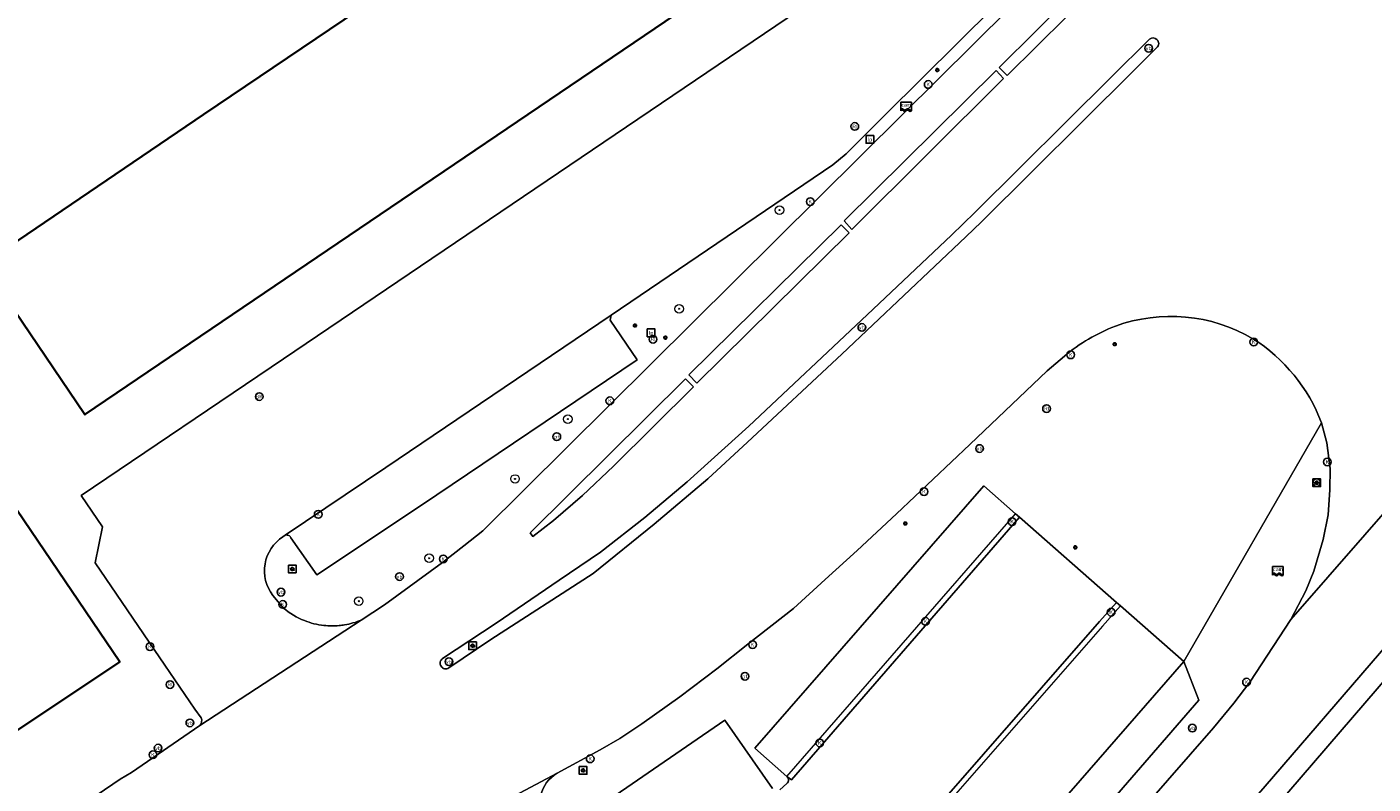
# Model space of a CAD drawing. Header units: metres. Extents: x 73718 to 76933, y 443658 to 446696.
# Tile 125 of 161: x 75270 to 75396, y 445937 to 446008. Entities that reach past the tile are written whole.
import ezdxf
from ezdxf.enums import TextEntityAlignment as Align

# ---------------------------------------------------------------- set-up
doc = ezdxf.new("R2010")
doc.units = ezdxf.units.M
for name, color, linetype, lineweight in [('B-WE-GR-BEPLANTING_CULTUUR_HEESTERS-GV', 90, 'Continuous', 18), ('B-WE-GR-BOOM-S', 90, 'Continuous', 25), ('B-WE-IE-MEUBILAIR-S', 7, 'Continuous', 25), ('B-WE-OG-BEBOUWING-GV', 7, 'Continuous', 35), ('B-WE-OG-TERREIN_BEGROEID-GV', 7, 'Continuous', 18), ('B-WE-OG-TERREIN_ERF-GV', 7, 'Continuous', 18), ('B-WE-OG-WEG-GV', 7, 'Continuous', 18), ('B-WE-RI-HWA_GOOT_MOLGOOT-G', 150, 'Continuous', 18), ('B-WE-VH-GESLOTENVERHARDING_ASFALT-GV', 10, 'Continuous', 18), ('B-WE-VH-OPENVERHARDING_BETONSTRAATSTEEN-GV', 30, 'Continuous', 18)]:
    doc.layers.add(name, color=color, linetype=linetype, lineweight=lineweight)
doc.styles.add('NLCS-ISO', font='NLCS-ISO.ttf')

# ---------------------------------------------------------------- blocks, each defined once
blk = doc.blocks.new('SIE-MEUBILAIR_BORD_VERKEER-SO')
at = {"flags": 128}
blk.add_lwpolyline([(-1.8, 1.8), (1.8, 1.8), (1.8, -1.8), (-1.8, -1.8)], close=True, dxfattribs=at)
at = {"style": 'NLCS-ISO'}
blk.add_text('vb', height=1.8, dxfattribs=at).set_placement((0, 0), align=Align.MIDDLE_CENTER)
blk = doc.blocks.new('SIE-MEUBILAIR_BORD_LOCATIEPAAL-SO')
at = {"flags": 128}
blk.add_lwpolyline([(-1.8, 1.8), (1.8, 1.8), (1.8, -1.8), (-1.8, -1.8)], close=True, dxfattribs=at)
at = {"style": 'NLCS-ISO'}
blk.add_text('lp', height=1.8, dxfattribs=at).set_placement((0, 0), align=Align.MIDDLE_CENTER)
blk = doc.blocks.new('SIE-MEUBILAIR_PAAL_LICHTMAST-SO')
for points in [[(-0.62, 0), (-1, 0)], [(-0.71, 0.71), (-0.44, 0.44)], [(0, 1), (0, 0.62)], [(0.44, 0.44), (0.71, 0.71)], [(1, 0), (0.62, 0)], [(-0.71, -0.71), (-0.44, -0.44)], [(0, -0.62), (0, -1)], [(0.44, -0.44), (0.71, -0.71)]]:
    blk.add_lwpolyline(points)
blk.add_circle((0, 0), 0.5)
blk = doc.blocks.new('SIE-MEUBILAIR_PAAL_VRI-SO')
blk.add_circle((0, 0), 1.8)
at = {"style": 'NLCS-ISO'}
blk.add_text('vri', height=1.8, dxfattribs=at).set_placement((0, 0), align=Align.MIDDLE_CENTER)
blk = doc.blocks.new('SIE-MEUBILAIR_PAAL_PORTAAL-SO')
blk.add_circle((0, 0), 1.8)
at = {"style": 'NLCS-ISO'}
blk.add_text('pt', height=1.8, dxfattribs=at).set_placement((0, 0), align=Align.MIDDLE_CENTER)
blk = doc.blocks.new('SIE-MEUBILAIR_PAAL_VERKEERSBORD-SO')
blk.add_circle((0, 0), 1.8)
at = {"style": 'NLCS-ISO'}
blk.add_text('vb', height=1.8, dxfattribs=at).set_placement((0, 0), align=Align.MIDDLE_CENTER)
blk = doc.blocks.new('SIE-MEUBILAIR_PUT_KOLK-SO')
blk.add_circle((0, 0), 1.8)
at = {"style": 'NLCS-ISO'}
blk.add_text('K', height=1.8, dxfattribs=at).set_placement((0, 0), align=Align.MIDDLE_CENTER)
blk = doc.blocks.new('SIE-MEUBILAIR_PUT_RIOOLPUT-SO')
blk.add_circle((0, 0), 1.8)
at = {"style": 'NLCS-ISO'}
blk.add_text('RI', height=1.8, dxfattribs=at).set_placement((0, 0), align=Align.MIDDLE_CENTER)
blk = doc.blocks.new('SIE-MEUBILAIR_PUT_BRANDKRAAN-SO')
blk.add_circle((0, 0), 1.8)
at = {"style": 'NLCS-ISO'}
blk.add_text('BK', height=1.8, dxfattribs=at).set_placement((0, 0), align=Align.MIDDLE_CENTER)
blk = doc.blocks.new('SIE-MEUBILAIR_SENSOR_CAMERA-SO')
for p, q in [((2.5, 1.25), (-2.5, 1.25)), ((-2.5, 1.25), (-2.5, -2.8125)), ((2.5, -2.8125), (2.5, 1.25))]:
    blk.add_line(p, q)
for centre, start, end in [((-1.875, -2.65625), 36.86989765, 143.13010235), ((-1.875, -2.96875), 36.86989765, 143.13010235), ((-1.875, -3.28125), 36.86989765, 143.13010235), ((-0.625, -1.71875), 216.86989765, 323.13010235), ((-0.625, -2.03125), 216.86989765, 323.13010235), ((-0.625, -2.34375), 216.86989765, 323.13010235), ((0.625, -2.65625), 36.86989765, 143.13010235), ((0.625, -2.96875), 36.86989765, 143.13010235), ((0.625, -3.28125), 36.86989765, 143.13010235), ((1.875, -1.71875), 216.86989765, 323.13010235), ((1.875, -2.03125), 216.86989765, 323.13010235), ((1.875, -2.34375), 216.86989765, 323.13010235)]:
    blk.add_arc(centre, 0.78125, start, end)
at = {"style": 'NLCS-ISO'}
blk.add_text('cam', height=1.8, dxfattribs=at).set_placement((0, 0), align=Align.MIDDLE_CENTER)
blk = doc.blocks.new('SGR-BOOM_GBKN-SO')
at = {"linetype": 'ByBlock', "lineweight": 18}
h = blk.add_hatch(color=0, dxfattribs=at)
h.dxf.hatch_style = 1
edge = h.paths.add_edge_path()
edge.add_arc((0, 0), 0.25, 0, 360)
at = {"color": 0, "linetype": 'ByBlock', "lineweight": 18}
for radius in [2, 0.25]:
    blk.add_circle((0, 0), radius, dxfattribs=at)
at = {"color": 0, "linetype": 'ByBlock', "lineweight": 18, "style": 'NLCS-ISO'}
blk.add_attdef('SOORT', (2.5, 0), '', height=1.5, dxfattribs=at)

msp = doc.modelspace()

# ---------------------------------------------------------------- linework, layer by layer
at = {"layer": 'B-WE-GR-BEPLANTING_CULTUUR_HEESTERS-GV', "flags": 128}
for points in [[(75301.223, 445952.706), (75303.409, 445954.135), (75308.849, 445958.108), (75310.817, 445959.645), (75312.597, 445961.07), (75351.838, 446000), (75371.801, 446019.804)], [(75363.811, 446013.485), (75350.256, 446000), (75346.584, 445996.344), (75345.32, 445995.313), (75324.608, 445981.235), (75324.512, 445980.767), (75327.043, 445977.066), (75306.864, 445963.453), (75297.095, 445956.957), (75294.659, 445960.4)], [(75294.138, 445960.655), (75293.915, 445960.504)], [(75294.465, 445960.618), (75294.463, 445960.619)], [(75292.961, 445955.021), (75293.955, 445953.836)]]:
    msp.add_lwpolyline(points, dxfattribs=at)
at = {"layer": 'B-WE-GR-BEPLANTING_CULTUUR_HEESTERS-GV'}
for points in [[(75294.463, 445960.619, 0.1967203), (75294.138, 445960.655)], [(75293.915, 445960.504, 0.4358224), (75292.961, 445955.021)], [(75294.659, 445960.4, 0.1741837), (75294.465, 445960.618)], [(75293.955, 445953.836, 0.082097), (75295.92, 445952.661)], [(75295.92, 445952.661, 0.0694274), (75297.752, 445952.208)], [(75297.752, 445952.208, 0.0513746), (75299.173, 445952.197)], [(75299.173, 445952.197, 0.0175848), (75299.681, 445952.263)], [(75299.681, 445952.263, 0.0577915), (75301.223, 445952.706)]]:
    msp.add_lwpolyline(points, format="xyb", dxfattribs=at)
at = {"layer": 'B-WE-OG-BEBOUWING-GV', "flags": 128}
for points in [[(75265.86, 445986.013), (75275.404, 445971.939), (75350.418, 446022.809)], [(75265.86, 445986.013), (75286.486, 446000), (75303.529, 446011.558)], [(75266.641, 445940.778), (75278.652, 445948.81), (75261.325, 445974.36)], [(75266.641, 445940.778), (75278.652, 445948.81), (75261.325, 445974.36)]]:
    msp.add_lwpolyline(points, dxfattribs=at)
at = {"layer": 'B-WE-OG-TERREIN_BEGROEID-GV'}
for points in [[(75384.608, 445979.03, 0.2230309), (75371.741, 445980.215)], [(75371.741, 445980.215, 0.0808757), (75366.978, 445977.407)], [(75391.024, 445971.17, 0.1607289), (75384.608, 445979.03)], [(75319.563, 445938.38, 0.4540915), (75318.574, 445933.79)], [(75341.022, 445937.424, 0.4650815), (75341.038, 445938.072)]]:
    msp.add_lwpolyline(points, format="xyb", dxfattribs=at)
at = {"layer": 'B-WE-OG-TERREIN_BEGROEID-GV', "flags": 128}
for points in [[(75366.978, 445977.407), (75366.181, 445976.706), (75365.372, 445976.018), (75358.139, 445969.138), (75351.277, 445962.662), (75347.618, 445959.205), (75344.614, 445956.516), (75341.661, 445953.805), (75337.382, 445950.463), (75334.48, 445948.138), (75331.008, 445945.534), (75327.475, 445943.017), (75325.428, 445941.647), (75323.57, 445940.563), (75319.563, 445938.38)], [(75341.038, 445938.072), (75338.038, 445940.725), (75359.46, 445965.256), (75362.407, 445962.665), (75362.783, 445962.334), (75371.847, 445954.362), (75372.215, 445954.038), (75378.137, 445948.831), (75391.024, 445971.17)], [(75324.883, 445926.609), (75320.404, 445933.148), (75335.232, 445943.357), (75339.685, 445936.947)], [(75340.376, 445936.841), (75341.022, 445937.424)]]:
    msp.add_lwpolyline(points, dxfattribs=at)
at = {"layer": 'B-WE-OG-TERREIN_ERF-GV', "flags": 128}
for points in [[(75286.263, 445943.555), (75285.686, 445944.364), (75282.873, 445948.499), (75276.364, 445958.066), (75277.038, 445961.425), (75275.054, 445964.352), (75293.96, 445977.151), (75351.735, 446016.282)], [(75303.529, 446011.558), (75286.486, 446000), (75265.86, 445986.013), (75257.341, 445980.235), (75261.325, 445974.36), (75278.652, 445948.81), (75266.641, 445940.778), (75264.995, 445939.677), (75266.115, 445938.027), (75265.787, 445936.072), (75262.005, 445933.528), (75262.842, 445932.011), (75264.449, 445929.676), (75264.971, 445928.869)], [(75265.672, 445928.717), (75270.605, 445932.083), (75271.693, 445932.834), (75275.183, 445935.489), (75276.555, 445936.354), (75278.696, 445937.824), (75279.772, 445938.456), (75286.14, 445942.841)]]:
    msp.add_lwpolyline(points, dxfattribs=at)
at = {"layer": 'B-WE-OG-TERREIN_ERF-GV'}
msp.add_lwpolyline([(75286.14, 445942.841, 0.3246399), (75286.263, 445943.555)], format="xyb", dxfattribs=at)
at = {"layer": 'B-WE-OG-WEG-GV', "flags": 128}
for points in [[(75388.159, 445952.764), (75389.551, 445955.439), (75390.305, 445957.279), (75391.156, 445960.253), (75391.625, 445962.548), (75391.783, 445964.899), (75391.833, 445966.88), (75391.522, 445969.291), (75391.024, 445971.17), (75378.137, 445948.831), (75379.555, 445945.209), (75337.345, 445896.471), (75329.976, 445888.068), (75310.003, 445860.337), (75301.029, 445848.642), (75301.008, 445848.618), (75290.601, 445836.33), (75290.569, 445836.291), (75277.903, 445820.553)], [(75278.069, 445816.653), (75289.842, 445830.899), (75294.044, 445835.863), (75303.449, 445847.135), (75308.047, 445853.048), (75311.845, 445858.033), (75313.489, 445860.192), (75319.162, 445868.265), (75323.573, 445874.494), (75327.611, 445879.999), (75334.081, 445888.335), (75338.54, 445893.798), (75339.379, 445894.798), (75344.057, 445900.37), (75356.965, 445915.18), (75364.16, 445923.479), (75370.373, 445930.56), (75380.915, 445942.635), (75382.812, 445944.935), (75384.309, 445946.911), (75386.493, 445950.253), (75388.159, 445952.764)], [(75222.645, 445753.266), (75222.97, 445752.581), (75222.97, 445750.254), (75227.132, 445755.716), (75236.873, 445768.167), (75236.877, 445768.173), (75241.678, 445774.267), (75277.886, 445820.532), (75277.903, 445820.553), (75290.569, 445836.291), (75290.601, 445836.33), (75301.008, 445848.618), (75301.029, 445848.642), (75310.003, 445860.337), (75329.976, 445888.068), (75337.345, 445896.471), (75379.555, 445945.209), (75378.137, 445948.831)], [(75378.137, 445948.831), (75346.111, 445912.04), (75322.879, 445885.378), (75306.852, 445867.048), (75297.079, 445853.67), (75297.6, 445853.361), (75298.217, 445853.127), (75299.301, 445852.89), (75299.829, 445852.851), (75300.393, 445852.938), (75301.512, 445853.344), (75302.054, 445853.665), (75302.716, 445854.28), (75293.751, 445842.247), (75293.352, 445841.709), (75292.275, 445840.537), (75291.695, 445840.324), (75291.273, 445840.301), (75290.716, 445840.497), (75290.263, 445841.076), (75289.935, 445839.076), (75289.746, 445838.454), (75279.546, 445826.024), (75263.904, 445805.513)]]:
    msp.add_lwpolyline(points, dxfattribs=at)
at = {"layer": 'B-WE-RI-HWA_GOOT_MOLGOOT-G', "flags": 128}
for points in [[(75341.038, 445938.072), (75362.407, 445962.665)], [(75362.783, 445962.334), (75341.472, 445937.773), (75341.038, 445938.072)], [(75300.566, 445872.572), (75300.461, 445872.66), (75320.457, 445895.525), (75343.357, 445921.796), (75370.256, 445952.579), (75371.847, 445954.362)], [(75372.215, 445954.038), (75370.548, 445952.144), (75343.718, 445921.447), (75320.09, 445894.384), (75302.275, 445873.977), (75300.865, 445872.321)]]:
    msp.add_lwpolyline(points, dxfattribs=at)
at = {"layer": 'B-WE-VH-GESLOTENVERHARDING_ASFALT-GV', "flags": 128}
for points in [[(75397.678, 446045.507), (75388.659, 446036.548), (75386.192, 446034.098), (75371.801, 446019.804), (75351.838, 446000), (75312.597, 445961.07), (75310.817, 445959.645), (75308.849, 445958.108), (75303.409, 445954.135), (75301.223, 445952.706), (75286.14, 445942.841), (75279.772, 445938.456), (75278.696, 445937.824), (75276.555, 445936.354), (75275.183, 445935.489), (75271.693, 445932.834), (75270.605, 445932.083), (75265.672, 445928.717)], [(75375.485, 446017.417), (75361.62, 446003.67), (75360.889, 446004.42), (75374.727, 446018.172)], [(75351.735, 446016.282), (75293.96, 445977.151), (75275.054, 445964.352), (75277.038, 445961.425), (75276.364, 445958.066), (75282.873, 445948.499), (75285.686, 445944.364), (75286.263, 445943.555)], [(75293.915, 445960.504), (75294.138, 445960.655), (75303.526, 445966.996), (75324.608, 445981.235), (75345.32, 445995.313), (75346.584, 445996.344), (75350.256, 446000), (75363.811, 446013.485)], [(75308.85, 445949.103), (75313.842, 445952.414), (75319.731, 445956.446), (75323.595, 445959.078), (75327.738, 445962.321), (75331.701, 445965.639), (75337.474, 445970.843), (75348.542, 445981.28), (75356.43, 445988.714), (75358.613, 445990.851), (75371.349, 446003.489), (75374.938, 446007.069)], [(75375.627, 446006.276), (75373.413, 446004.076), (75359.219, 445989.96), (75357.772, 445988.556), (75346.184, 445977.596), (75337.345, 445969.35), (75333.655, 445965.935), (75328.621, 445961.69), (75322.921, 445957.07), (75313.346, 445950.886), (75309.422, 445948.239)], [(75327.043, 445977.066), (75324.512, 445980.767), (75324.608, 445981.235), (75303.526, 445966.996), (75294.138, 445960.655)], [(75391.024, 445971.17), (75391.522, 445969.291), (75391.833, 445966.88), (75391.783, 445964.899), (75391.625, 445962.548), (75391.156, 445960.253), (75390.305, 445957.279), (75389.551, 445955.439), (75388.159, 445952.764), (75395.069, 445960.688), (75403.935, 445970.854), (75403.666, 445972.891), (75403.168, 445974.873), (75402.59, 445976.704), (75401.835, 445978.586), (75401.448, 445979.337)], [(75260.692, 445901.786), (75270.923, 445908.826), (75287.917, 445920.294), (75287.938, 445920.309), (75295.372, 445925.394), (75296.239, 445925.95), (75297.145, 445926.484), (75300.659, 445928.334), (75319.563, 445938.38), (75323.57, 445940.563), (75325.428, 445941.647), (75327.475, 445943.017), (75331.008, 445945.534), (75334.48, 445948.138), (75337.382, 445950.463), (75341.661, 445953.805), (75344.614, 445956.516), (75347.618, 445959.205), (75351.277, 445962.662), (75358.139, 445969.138), (75365.372, 445976.018), (75366.181, 445976.706), (75366.978, 445977.407)], [(75294.659, 445960.4), (75297.095, 445956.957), (75306.864, 445963.453), (75327.043, 445977.066)], [(75403.935, 445970.854), (75395.069, 445960.688), (75388.159, 445952.764), (75386.493, 445950.253), (75384.309, 445946.911), (75382.812, 445944.935), (75380.915, 445942.635), (75370.373, 445930.56), (75364.16, 445923.479), (75356.965, 445915.18), (75344.057, 445900.37), (75339.379, 445894.798), (75345.631, 445890.99), (75351.387, 445897.844), (75352.731, 445899.391), (75366.609, 445915.167), (75376.461, 445926.464), (75385.758, 445937.161), (75396.441, 445949.59), (75403.601, 445957.953), (75404.896, 445959.496), (75406.348, 445960.919), (75408.668, 445962.798), (75409.45, 445963.393)], [(75274.833, 445906.706), (75275.165, 445906.922), (75293.8, 445879.568), (75297.67, 445873.814), (75284.122, 445864.601), (75284.133, 445864.57), (75282.142, 445863.04), (75282.773, 445862.059), (75285.06, 445858.793), (75293.871, 445864.507), (75300.566, 445872.572), (75300.461, 445872.66), (75320.457, 445895.525), (75343.357, 445921.796), (75370.256, 445952.579), (75371.847, 445954.362), (75362.783, 445962.334), (75341.472, 445937.773), (75341.038, 445938.072)], [(75410.139, 445962.637), (75404.362, 445955.814), (75396.224, 445946.275), (75386.812, 445935.346), (75373.383, 445919.836), (75354.879, 445898.747), (75354.285, 445897.941), (75348.042, 445889.19), (75360.596, 445878.717), (75362.789, 445881.016), (75365.836, 445884.506), (75375.367, 445895.49), (75393.784, 445916.426), (75401.275, 445924.939), (75401.138, 445925.013), (75414.465, 445940.562), (75415.166, 445941.289), (75415.94, 445941.975), (75417.534, 445943.239), (75419.275, 445944.314), (75421.506, 445945.399)], [(75294.463, 445960.619), (75294.465, 445960.618)], [(75293.955, 445953.836), (75292.961, 445955.021)], [(75286.14, 445942.841), (75301.223, 445952.706)], [(75339.685, 445936.947), (75335.232, 445943.357), (75320.404, 445933.148), (75324.883, 445926.609)], [(75319.563, 445938.38), (75300.659, 445928.334)], [(75341.022, 445937.424), (75340.376, 445936.841)]]:
    msp.add_lwpolyline(points, dxfattribs=at)
at = {"layer": 'B-WE-VH-GESLOTENVERHARDING_ASFALT-GV'}
for points in [[(75374.938, 446007.069, -0.3877036), (75375.632, 446007.011)], [(75375.632, 446007.011, -0.4449164), (75375.627, 446006.276)], [(75371.741, 445980.215, -0.2230309), (75384.608, 445979.03)], [(75366.978, 445977.407, -0.0808757), (75371.741, 445980.215)], [(75384.608, 445979.03, -0.1607289), (75391.024, 445971.17)], [(75294.138, 445960.655, -0.1967203), (75294.463, 445960.619)], [(75292.961, 445955.021, -0.4358224), (75293.915, 445960.504)], [(75294.465, 445960.618, -0.1741837), (75294.659, 445960.4)], [(75295.92, 445952.661, -0.082097), (75293.955, 445953.836)], [(75297.752, 445952.208, -0.0694274), (75295.92, 445952.661)], [(75299.173, 445952.197, -0.0513746), (75297.752, 445952.208)], [(75299.681, 445952.263, -0.0175848), (75299.173, 445952.197)], [(75301.223, 445952.706, -0.0577915), (75299.681, 445952.263)], [(75308.715, 445948.402, -0.4807754), (75308.85, 445949.103)], [(75309.422, 445948.239, -0.4475156), (75308.715, 445948.402)], [(75286.263, 445943.555, -0.3246399), (75286.14, 445942.841)], [(75318.574, 445933.79, -0.4540915), (75319.563, 445938.38)], [(75341.038, 445938.072, -0.4650815), (75341.022, 445937.424)]]:
    msp.add_lwpolyline(points, format="xyb", dxfattribs=at)
at = {"layer": 'B-WE-VH-GESLOTENVERHARDING_ASFALT-GV', "flags": 128}
for points in [[(75346.376, 445990.061), (75360.588, 446004.128), (75361.289, 446003.378), (75347.114, 445989.257)], [(75331.864, 445975.65), (75346.107, 445989.699), (75346.843, 445988.946), (75332.618, 445974.872)], [(75317.02, 445960.871), (75331.563, 445975.285), (75332.305, 445974.529), (75324.824, 445967.109), (75321.927, 445964.377), (75319.203, 445962.027), (75317.291, 445960.536)], [(75362.783, 445962.334), (75362.407, 445962.665), (75359.46, 445965.256), (75338.038, 445940.725), (75341.038, 445938.072), (75341.472, 445937.773)], [(75378.137, 445948.831), (75372.215, 445954.038), (75371.847, 445954.362), (75370.256, 445952.579), (75343.357, 445921.796), (75320.457, 445895.525), (75300.461, 445872.66), (75300.566, 445872.572), (75300.865, 445872.321), (75306.852, 445867.048), (75322.879, 445885.378), (75346.111, 445912.04)]]:
    msp.add_lwpolyline(points, close=True, dxfattribs=at)
at = {"layer": 'B-WE-VH-OPENVERHARDING_BETONSTRAATSTEEN-GV', "flags": 128}
for points in [[(75374.727, 446018.172), (75360.889, 446004.42)], [(75360.889, 446004.42), (75361.62, 446003.67), (75375.485, 446017.417)], [(75374.938, 446007.069), (75371.349, 446003.489), (75358.613, 445990.851), (75356.43, 445988.714), (75348.542, 445981.28), (75337.474, 445970.843), (75331.701, 445965.639), (75327.738, 445962.321), (75323.595, 445959.078), (75319.731, 445956.446), (75313.842, 445952.414), (75308.85, 445949.103)], [(75309.422, 445948.239), (75313.346, 445950.886), (75322.921, 445957.07), (75328.621, 445961.69), (75333.655, 445965.935), (75337.345, 445969.35), (75346.184, 445977.596), (75357.772, 445988.556), (75359.219, 445989.96), (75373.413, 446004.076), (75375.627, 446006.276)], [(75321.087, 445855.322), (75326.592, 445861.203), (75332.607, 445867.924), (75333.892, 445869.451), (75334.514, 445870.259), (75343.793, 445883.234), (75348.042, 445889.19), (75354.285, 445897.941), (75354.879, 445898.747), (75373.383, 445919.836), (75386.812, 445935.346), (75396.224, 445946.275), (75404.362, 445955.814), (75410.139, 445962.637)], [(75403.601, 445957.953), (75396.441, 445949.59), (75385.758, 445937.161), (75376.461, 445926.464), (75366.609, 445915.167), (75352.731, 445899.391), (75351.387, 445897.844), (75345.631, 445890.99), (75344.315, 445889.393), (75336.844, 445880.031), (75330.863, 445872.085), (75324.96, 445863.905), (75319.689, 445856.652)]]:
    msp.add_lwpolyline(points, dxfattribs=at)
at = {"layer": 'B-WE-VH-OPENVERHARDING_BETONSTRAATSTEEN-GV'}
for points in [[(75375.632, 446007.011, 0.3877036), (75374.938, 446007.069)], [(75375.627, 446006.276, 0.4449164), (75375.632, 446007.011)], [(75308.85, 445949.103, 0.4807754), (75308.715, 445948.402)], [(75308.715, 445948.402, 0.4475156), (75309.422, 445948.239)]]:
    msp.add_lwpolyline(points, format="xyb", dxfattribs=at)
at = {"layer": 'B-WE-VH-OPENVERHARDING_BETONSTRAATSTEEN-GV', "flags": 128}
for points in [[(75346.376, 445990.061), (75347.114, 445989.257), (75361.289, 446003.378), (75360.588, 446004.128)], [(75331.864, 445975.65), (75332.618, 445974.872), (75346.843, 445988.946), (75346.107, 445989.699)], [(75317.02, 445960.871), (75317.291, 445960.536), (75319.203, 445962.027), (75321.927, 445964.377), (75324.824, 445967.109), (75332.305, 445974.529), (75331.563, 445975.285)]]:
    msp.add_lwpolyline(points, close=True, dxfattribs=at)

# ---------------------------------------------------------------- block references
at = {"layer": 'B-WE-GR-BOOM-S', "xscale": 0.2, "yscale": 0.2, "zscale": 0.2}
for p in [(75340.347, 445991.066), (75330.957, 445981.834), (75320.562, 445971.516), (75315.614, 445965.914), (75307.58, 445958.496), (75301.001, 445954.481)]:
    msp.add_blockref('SGR-BOOM_GBKN-SO', p, dxfattribs=at)
at = {"layer": 'B-WE-IE-MEUBILAIR-S', "xscale": 0.2, "yscale": 0.2, "zscale": 0.2}
for name, p in [('SIE-MEUBILAIR_PAAL_VERKEERSBORD-SO', (75374.857, 446006.209)), ('SIE-MEUBILAIR_PAAL_LICHTMAST-SO', (75355.093, 446004.169)), ('SIE-MEUBILAIR_PUT_KOLK-SO', (75354.245, 446002.82)), ('SIE-MEUBILAIR_SENSOR_CAMERA-SO', (75352.182, 446000.928)), ('SIE-MEUBILAIR_PUT_RIOOLPUT-SO', (75347.382, 445998.892)), ('SIE-MEUBILAIR_BORD_LOCATIEPAAL-SO', (75348.795, 445997.682)), ('SIE-MEUBILAIR_PUT_KOLK-SO', (75343.218, 445991.859)), ('SIE-MEUBILAIR_PAAL_LICHTMAST-SO', (75326.821, 445980.268)), ('SIE-MEUBILAIR_BORD_LOCATIEPAAL-SO', (75328.333, 445979.584)), ('SIE-MEUBILAIR_PAAL_VERKEERSBORD-SO', (75348.041, 445980.093)), ('SIE-MEUBILAIR_PUT_RIOOLPUT-SO', (75328.52, 445978.985)), ('SIE-MEUBILAIR_PAAL_LICHTMAST-SO', (75329.671, 445979.137)), ('SIE-MEUBILAIR_PAAL_LICHTMAST-SO', (75371.683, 445978.521)), ('SIE-MEUBILAIR_PUT_KOLK-SO', (75384.679, 445978.723)), ('SIE-MEUBILAIR_PUT_KOLK-SO', (75367.565, 445977.529)), ('SIE-MEUBILAIR_PUT_BRANDKRAAN-SO', (75291.702, 445973.619)), ('SIE-MEUBILAIR_PUT_KOLK-SO', (75324.48, 445973.225)), ('SIE-MEUBILAIR_PUT_RIOOLPUT-SO', (75365.307, 445972.491)), ('SIE-MEUBILAIR_PAAL_PORTAAL-SO', (75319.522, 445969.869)), ('SIE-MEUBILAIR_PAAL_VERKEERSBORD-SO', (75359.046, 445968.759)), ('SIE-MEUBILAIR_PUT_KOLK-SO', (75391.565, 445967.505)), ('SIE-MEUBILAIR_BORD_VERKEER-SO', (75390.566, 445965.555)), ('SIE-MEUBILAIR_PAAL_VRI-SO', (75390.566, 445965.555)), ('SIE-MEUBILAIR_PAAL_PORTAAL-SO', (75390.566, 445965.555)), ('SIE-MEUBILAIR_PAAL_LICHTMAST-SO', (75390.566, 445965.555)), ('SIE-MEUBILAIR_PUT_KOLK-SO', (75353.853, 445964.726)), ('SIE-MEUBILAIR_PUT_KOLK-SO', (75297.213, 445962.603)), ('SIE-MEUBILAIR_PAAL_LICHTMAST-SO', (75352.104, 445961.747)), ('SIE-MEUBILAIR_PUT_KOLK-SO', (75362.089, 445961.921)), ('SIE-MEUBILAIR_PAAL_LICHTMAST-SO', (75367.998, 445959.508)), ('SIE-MEUBILAIR_PUT_KOLK-SO', (75308.905, 445958.427)), ('SIE-MEUBILAIR_BORD_VERKEER-SO', (75294.793, 445957.493)), ('SIE-MEUBILAIR_PAAL_LICHTMAST-SO', (75294.793, 445957.493)), ('SIE-MEUBILAIR_PAAL_VERKEERSBORD-SO', (75304.815, 445956.777)), ('SIE-MEUBILAIR_SENSOR_CAMERA-SO', (75386.942, 445957.477)), ('SIE-MEUBILAIR_PAAL_VERKEERSBORD-SO', (75293.733, 445955.323)), ('SIE-MEUBILAIR_PUT_KOLK-SO', (75293.902, 445954.174)), ('SIE-MEUBILAIR_PUT_KOLK-SO', (75371.347, 445953.45)), ('SIE-MEUBILAIR_PUT_KOLK-SO', (75353.994, 445952.588)), ('SIE-MEUBILAIR_BORD_VERKEER-SO', (75311.645, 445950.315)), ('SIE-MEUBILAIR_PUT_KOLK-SO', (75337.824, 445950.413)), ('SIE-MEUBILAIR_PUT_KOLK-SO', (75281.489, 445950.224)), ('SIE-MEUBILAIR_PAAL_LICHTMAST-SO', (75311.645, 445950.315)), ('SIE-MEUBILAIR_PAAL_VERKEERSBORD-SO', (75309.432, 445948.818)), ('SIE-MEUBILAIR_PUT_RIOOLPUT-SO', (75283.359, 445946.676)), ('SIE-MEUBILAIR_PAAL_PORTAAL-SO', (75337.109, 445947.448)), ('SIE-MEUBILAIR_PUT_KOLK-SO', (75384.005, 445946.904)), ('SIE-MEUBILAIR_PAAL_VERKEERSBORD-SO', (75285.216, 445943.093)), ('SIE-MEUBILAIR_PAAL_VERKEERSBORD-SO', (75378.935, 445942.603)), ('SIE-MEUBILAIR_PAAL_VERKEERSBORD-SO', (75282.246, 445940.732)), ('SIE-MEUBILAIR_PUT_KOLK-SO', (75344.108, 445941.216)), ('SIE-MEUBILAIR_PUT_KOLK-SO', (75281.761, 445940.108)), ('SIE-MEUBILAIR_PUT_KOLK-SO', (75322.643, 445939.733)), ('SIE-MEUBILAIR_BORD_VERKEER-SO', (75321.975, 445938.65)), ('SIE-MEUBILAIR_PAAL_LICHTMAST-SO', (75321.975, 445938.65))]:
    msp.add_blockref(name, p, dxfattribs=at)

doc.saveas('drawing.dxf')
